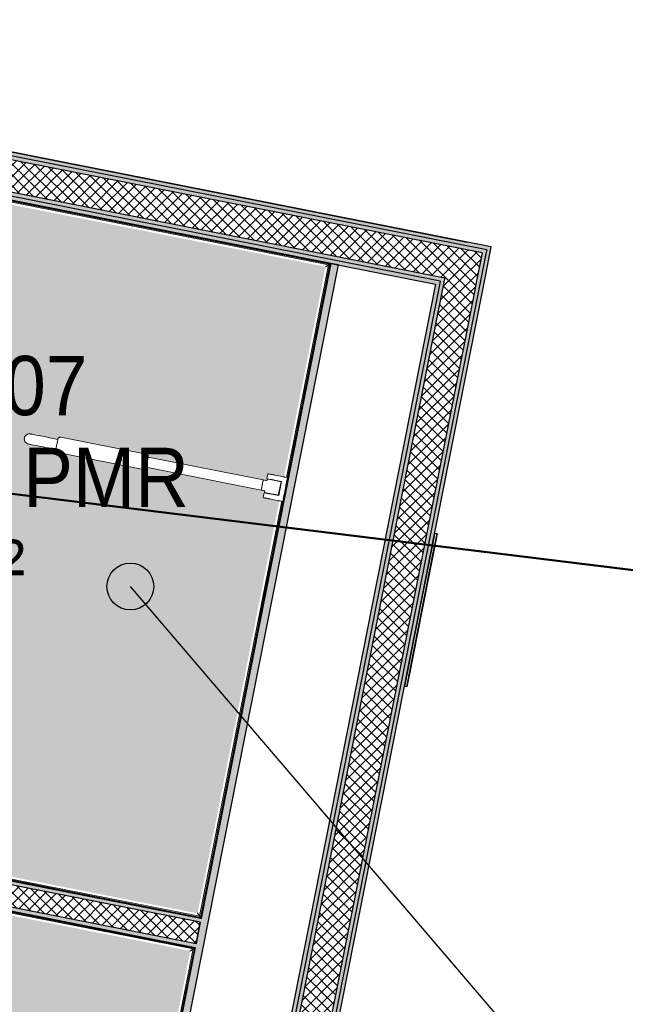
# Model space of a CAD drawing. Header units: centimetres. Extents: x -2631 to 3067, y -3659 to 381.
# Tile 136 of 149: x 564 to 758, y -2097 to -1781. Entities that reach past the tile are written whole.
import ezdxf

# ---------------------------------------------------------------- set-up
doc = ezdxf.new("R2010")
doc.units = ezdxf.units.CM
for name, color, linetype, lineweight in [('0-1', 7, 'Continuous', 5), ('ANNOTATIONS-2', 7, 'Continuous', 18), ('ANNOTATIONS-4', 7, 'Continuous', 50), ('HACHURE_C-3', 7, 'Continuous', 18), ('MOBILIER', 7, 'Continuous', 18), ('MUR', 7, 'Continuous', 25), ('MUR_C', 7, 'Continuous', 25), ('PORTE', 7, 'Continuous', 25), ('PORTE-1', 7, 'Continuous', 18), ('SERRU', 7, 'Continuous', 18), ('SERRU-traverse', 7, 'Continuous', 18), ('SOL', 7, 'Continuous', 25)]:
    doc.layers.add(name, color=color, linetype=linetype, lineweight=lineweight)
for name, color, linetype, lineweight, true_color in [('ETIQUETTE-1', 9, 'Continuous', 30, 0x808080), ('HACHURE_C-1', 7, 'Continuous', 25, 0xdadada), ('HACHURE_C-2', 7, 'Continuous', 5, 0xdadada), ('SOL-1', 3, 'Continuous', 5, 0x00ff00), ('TITRARCHI-1', 1, 'Continuous', 30, 0xff0000)]:
    doc.layers.add(name, color=color, linetype=linetype, lineweight=lineweight, true_color=true_color)
doc.styles.add('Arial', font='arial.ttf', dxfattribs={"width": 0.9, "height": 19})
pattern_1 = [(45, (0, 0), (-1.767767, 1.767767), []), (135, (0, 0), (-1.767767, -1.767767), [])]

# ---------------------------------------------------------------- blocks, each defined once
blk = doc.blocks.new('53_TRAPPE DE VISITE - 400x400-444114-2021_015_1114_DCE_1_50_Sols')
at = {"layer": 'PORTE'}
for p, q in [((637.26, -2249.87), (627.56, -2298.92)), ((637.06, -2250.85), (627.76, -2297.94)), ((638.04, -2250.02), (628.35, -2299.07)), ((628.35, -2299.07), (638.04, -2250.02)), ((636.58, -2253.3), (637.26, -2249.87)), ((637.06, -2250.85), (636.58, -2253.3)), ((638.04, -2250.02), (637.26, -2249.87)), ((637.26, -2249.87), (638.04, -2250.02)), ((637.36, -2253.46), (629.03, -2295.64)), ((629.03, -2295.64), (637.36, -2253.46)), ((637.32, -2253.65), (629.06, -2295.44)), ((629.06, -2295.44), (637.32, -2253.65)), ((633.34, -2273.79), (633.04, -2275.31)), ((633.34, -2273.79), (633.04, -2275.31)), ((627.56, -2298.92), (628.24, -2295.49)), ((628.24, -2295.49), (627.76, -2297.94)), ((628.35, -2299.07), (627.56, -2298.92)), ((628.35, -2299.07), (627.56, -2298.92))]:
    blk.add_line(p, q, dxfattribs=at)
blk = doc.blocks.new('Garde-corps - Garde-corps-522138-2021_015_1114_DCE_1_50_Sols')
at = {"layer": 'SERRU-traverse'}
for p, q in [((399.69, -1807.24), (380.58, -1903.81)), ((399.88, -1807.53), (380.83, -1903.86)), ((399.88, -1807.53), (380.83, -1903.86)), ((400.16, -1807.95), (381.17, -1903.92)), ((664, -1859.53), (399.69, -1807.24)), ((426.5, -1812.8), (399.88, -1807.53)), ((426.5, -1812.8), (399.88, -1807.53)), ((663.3, -1860), (400.16, -1807.95)), ((663.71, -1859.73), (465.74, -1820.56)), ((663.71, -1859.73), (465.74, -1820.56)), ((622.28, -2069.15), (663.71, -1859.73)), ((622.28, -2069.15), (663.71, -1859.73)), ((622.48, -2069.45), (664, -1859.53)), ((649.82, -1928.11), (663.3, -1860)), ((380.83, -1903.86), (380.58, -1903.81)), ((381.98, -1904.08), (380.83, -1903.86)), ((380.83, -1903.86), (381.17, -1903.92)), ((380.83, -1903.86), (381.15, -1903.92)), ((622, -2068.74), (648.31, -1935.76)), ((360.79, -2003.87), (358.15, -2017.21)), ((361.04, -2003.92), (358.44, -2017.01)), ((361.04, -2003.92), (358.44, -2017.01)), ((361.38, -2003.98), (358.86, -2016.74)), ((360.79, -2003.87), (361.04, -2003.92)), ((361.35, -2003.98), (361.04, -2003.92)), ((361.38, -2003.98), (361.04, -2003.92)), ((361.04, -2003.92), (362.19, -2004.14)), ((358.15, -2017.21), (622.48, -2069.45)), ((358.44, -2017.01), (622.28, -2069.15)), ((358.44, -2017.01), (622.28, -2069.15)), ((358.86, -2016.74), (622, -2068.74))]:
    blk.add_line(p, q, dxfattribs=at)
for points in [[(400.81, -1808.92), (400.77, -1808.86), (400.71, -1808.76), (400.57, -1808.56), (400.45, -1808.38), (400.34, -1808.22), (400.24, -1808.07), (400.13, -1807.9), (400.02, -1807.74), (399.92, -1807.58), (399.88, -1807.54), (399.88, -1807.53)], [(662.33, -1860.65), (662.38, -1860.62), (662.48, -1860.55), (662.68, -1860.42), (662.86, -1860.29), (663.02, -1860.18), (663.18, -1860.08), (663.35, -1859.97), (663.51, -1859.86), (663.66, -1859.76), (663.71, -1859.73), (663.71, -1859.73)], [(359.82, -2016.09), (359.77, -2016.12), (359.67, -2016.19), (359.47, -2016.32), (359.29, -2016.45), (359.13, -2016.56), (358.97, -2016.66), (358.81, -2016.77), (358.65, -2016.88), (358.49, -2016.98), (358.44, -2017.01), (358.44, -2017.01)], [(621.35, -2067.77), (621.39, -2067.83), (621.46, -2067.93), (621.59, -2068.12), (621.71, -2068.31), (621.82, -2068.47), (621.92, -2068.62), (622.04, -2068.79), (622.14, -2068.95), (622.25, -2069.11), (622.28, -2069.15), (622.28, -2069.15)]]:
    blk.add_open_spline(points, degree=3, knots=[0.3333333, 0.3333333, 0.3333333, 0.3333333, 0.375, 0.4166667, 0.5, 0.5416667, 0.5833333, 0.6666667, 0.75, 0.8333333, 1, 1, 1, 1], dxfattribs=at)
for points in [[(400.16, -1807.95), (400.16, -1807.95), (400.15, -1807.93), (400.09, -1807.84), (400, -1807.71), (399.93, -1807.6), (399.88, -1807.53)], [(663.3, -1860), (663.3, -1860), (663.32, -1859.99), (663.4, -1859.93), (663.53, -1859.85), (663.64, -1859.77), (663.71, -1859.73)], [(358.86, -2016.74), (358.85, -2016.74), (358.84, -2016.75), (358.75, -2016.81), (358.62, -2016.89), (358.51, -2016.97), (358.44, -2017.01)], [(622, -2068.74), (622, -2068.74), (622.02, -2068.76), (622.07, -2068.84), (622.16, -2068.98), (622.24, -2069.09), (622.28, -2069.15)]]:
    blk.add_open_spline(points, degree=3, dxfattribs=at)
blk = doc.blocks.new('Garde-corps - Garde-corps-522878-2021_015_1114_DCE_1_50_Sols')
at = {"layer": 'SERRU-traverse'}
for p, q in [((354.55, -2035.41), (356.31, -2026.53)), ((354.79, -2035.46), (356.5, -2026.82)), ((354.79, -2035.46), (356.5, -2026.82)), ((355.14, -2035.53), (356.78, -2027.24)), ((356.31, -2026.53), (620.63, -2078.77)), ((356.5, -2026.82), (481.07, -2051.44)), ((356.5, -2026.82), (481.07, -2051.44)), ((356.78, -2027.24), (481, -2051.78)), ((354.79, -2035.46), (354.55, -2035.41)), ((355.95, -2035.69), (354.79, -2035.46)), ((354.79, -2035.46), (355.14, -2035.53)), ((354.79, -2035.46), (355.11, -2035.53)), ((520.24, -2059.54), (619.93, -2079.24)), ((520.31, -2059.2), (620.34, -2078.96)), ((520.31, -2059.2), (620.34, -2078.96)), ((619.93, -2079.24), (596.87, -2195.81)), ((620.34, -2078.97), (597.14, -2196.23)), ((620.34, -2078.97), (597.14, -2196.23)), ((620.63, -2078.77), (597.34, -2196.52)), ((333.01, -2144.28), (334.75, -2135.47)), ((333.31, -2144.09), (335, -2135.52)), ((333.31, -2144.09), (335, -2135.52)), ((333.72, -2143.81), (335.34, -2135.59)), ((334.75, -2135.47), (335, -2135.52)), ((335.32, -2135.59), (335, -2135.52)), ((335.34, -2135.59), (335, -2135.52)), ((335, -2135.52), (336.15, -2135.75)), ((597.34, -2196.52), (333.01, -2144.28)), ((597.14, -2196.23), (333.31, -2144.09)), ((597.14, -2196.23), (333.31, -2144.09)), ((596.87, -2195.81), (333.72, -2143.81))]:
    blk.add_line(p, q, dxfattribs=at)
for points in [[(356.78, -2027.24), (356.78, -2027.24), (356.77, -2027.22), (356.71, -2027.13), (356.62, -2027), (356.55, -2026.89), (356.5, -2026.82)], [(619.93, -2079.24), (619.93, -2079.24), (619.95, -2079.23), (620.03, -2079.17), (620.16, -2079.08), (620.27, -2079.01), (620.34, -2078.96)], [(333.72, -2143.81), (333.72, -2143.81), (333.7, -2143.82), (333.62, -2143.88), (333.48, -2143.97), (333.37, -2144.04), (333.31, -2144.09)], [(596.87, -2195.81), (596.87, -2195.81), (596.88, -2195.83), (596.93, -2195.92), (597.02, -2196.05), (597.1, -2196.16), (597.14, -2196.23)]]:
    blk.add_open_spline(points, degree=3, dxfattribs=at)
for points, knots in [([(357.43, -2028.21), (357.39, -2028.15), (357.32, -2028.05), (357.19, -2027.85), (357.07, -2027.67), (356.96, -2027.51), (356.86, -2027.36), (356.75, -2027.19), (356.64, -2027.03), (356.54, -2026.87), (356.5, -2026.83), (356.5, -2026.82)], [0.3333333, 0.3333333, 0.3333333, 0.3333333, 0.375, 0.4166667, 0.5, 0.5416667, 0.5833333, 0.6666667, 0.75, 0.8333333, 1, 1, 1, 1]), ([(618.96, -2079.89), (619.01, -2079.85), (619.11, -2079.78), (619.31, -2079.65), (619.49, -2079.53), (619.65, -2079.42), (619.81, -2079.32), (619.98, -2079.21), (620.13, -2079.1), (620.29, -2079), (620.34, -2078.96), (620.34, -2078.96)], [0.3333333, 0.3333333, 0.3333333, 0.3333333, 0.375, 0.4166667, 0.5, 0.5416667, 0.5833333, 0.6666667, 0.75, 0.8333333, 0.9950076, 0.9950076, 0.9950076, 0.9950076]), ([(334.69, -2143.16), (334.63, -2143.2), (334.53, -2143.26), (334.34, -2143.4), (334.15, -2143.52), (333.99, -2143.63), (333.84, -2143.73), (333.67, -2143.84), (333.51, -2143.95), (333.35, -2144.05), (333.31, -2144.09), (333.31, -2144.09)], [0.3333333, 0.3333333, 0.3333333, 0.3333333, 0.375, 0.4166667, 0.5, 0.5416667, 0.5833333, 0.6666667, 0.75, 0.8333333, 1, 1, 1, 1]), ([(596.22, -2194.84), (596.25, -2194.9), (596.32, -2195), (596.45, -2195.2), (596.57, -2195.38), (596.68, -2195.54), (596.79, -2195.69), (596.9, -2195.86), (597.01, -2196.02), (597.11, -2196.18), (597.14, -2196.22), (597.14, -2196.23)], [0.3333333, 0.3333333, 0.3333333, 0.3333333, 0.375, 0.4166667, 0.5, 0.5416667, 0.5833333, 0.6666667, 0.75, 0.8333333, 1, 1, 1, 1])]:
    blk.add_open_spline(points, degree=3, knots=knots, dxfattribs=at)
blk = doc.blocks.new('Sanitary_Accessories_HEWI_HEWI-Hinged-support-rail-rotatable-801-5_0001 - Default - please load Revit Family Type Catalog-584250-2021_015_1114_DCE_1_50_Sols')
at = {"layer": 'ANNOTATIONS-2'}
for p, q in [((565.98, -1915.17), (565.89, -1915.48)), ((566.13, -1914.89), (565.98, -1915.17)), ((566.23, -1914.75), (566.13, -1914.89)), ((566.34, -1914.63), (566.23, -1914.75)), ((566.46, -1914.53), (566.34, -1914.63)), ((566.59, -1914.43), (566.46, -1914.53)), ((566.73, -1914.35), (566.59, -1914.43)), ((566.87, -1914.28), (566.73, -1914.35)), ((567.03, -1914.22), (566.87, -1914.28)), ((567.18, -1914.18), (567.03, -1914.22)), ((567.51, -1914.15), (567.18, -1914.18)), ((567.86, -1914.19), (567.51, -1914.15)), ((567.96, -1914.21), (567.86, -1914.19)), ((568.12, -1914.24), (567.96, -1914.21)), ((568.34, -1914.28), (568.12, -1914.24)), ((568.79, -1914.37), (568.34, -1914.28)), ((569.57, -1914.53), (568.79, -1914.37)), ((570.28, -1914.67), (569.57, -1914.53)), ((571.1, -1914.83), (570.28, -1914.67)), ((572.76, -1915.16), (571.1, -1914.83)), ((573.89, -1915.38), (572.76, -1915.16)), ((577.1, -1915.29), (576.96, -1915.36)), ((577.26, -1915.24), (577.1, -1915.29)), ((577.56, -1915.24), (577.26, -1915.24)), ((604.93, -1920.66), (577.56, -1915.24)), ((565.89, -1915.48), (565.86, -1915.8)), ((565.86, -1915.8), (565.89, -1916.12)), ((565.89, -1916.12), (565.93, -1916.28)), ((565.93, -1916.28), (565.98, -1916.43)), ((565.98, -1916.43), (566.05, -1916.58)), ((566.05, -1916.58), (566.14, -1916.72)), ((566.14, -1916.72), (566.23, -1916.85)), ((566.23, -1916.85), (566.34, -1916.97)), ((566.34, -1916.97), (566.46, -1917.08)), ((566.46, -1917.08), (566.59, -1917.17)), ((566.59, -1917.17), (566.88, -1917.33)), ((566.88, -1917.33), (567.19, -1917.42)), ((567.19, -1917.42), (567.4, -1917.46)), ((567.4, -1917.46), (567.7, -1917.52)), ((567.7, -1917.52), (567.98, -1917.58)), ((567.98, -1917.58), (568.32, -1917.64)), ((568.32, -1917.64), (568.93, -1917.76)), ((568.93, -1917.76), (569.64, -1917.9)), ((569.64, -1917.9), (570.17, -1918.01)), ((570.17, -1918.01), (571.04, -1918.18)), ((571.04, -1918.18), (571.96, -1918.36)), ((571.96, -1918.36), (572.6, -1918.49)), ((574.55, -1915.51), (573.89, -1915.38)), ((576.61, -1915.92), (574.55, -1915.51)), ((576.1, -1918.46), (576.05, -1918.72)), ((576.05, -1918.72), (576.1, -1918.46)), ((576.16, -1918.15), (576.1, -1918.46)), ((576.1, -1918.46), (576.16, -1918.15)), ((576.22, -1917.85), (576.16, -1918.15)), ((576.16, -1918.15), (576.22, -1917.85)), ((576.29, -1917.54), (576.22, -1917.85)), ((576.22, -1917.85), (576.29, -1917.54)), ((576.35, -1917.23), (576.29, -1917.54)), ((576.29, -1917.54), (576.35, -1917.23)), ((576.41, -1916.93), (576.35, -1917.23)), ((576.35, -1917.23), (576.41, -1916.93)), ((576.47, -1916.62), (576.41, -1916.93)), ((576.41, -1916.93), (576.47, -1916.62)), ((576.52, -1916.36), (576.47, -1916.62)), ((576.47, -1916.62), (576.52, -1916.36)), ((576.56, -1916.15), (576.52, -1916.36)), ((576.52, -1916.36), (576.56, -1916.15)), ((576.56, -1916.15), (576.61, -1915.92)), ((576.59, -1915.99), (576.56, -1916.15)), ((576.62, -1915.87), (576.59, -1915.99)), ((576.73, -1915.59), (576.62, -1915.87)), ((576.83, -1915.47), (576.73, -1915.59)), ((576.96, -1915.36), (576.83, -1915.47)), ((572.6, -1918.49), (573.58, -1918.68)), ((573.58, -1918.68), (575.98, -1919.09)), ((575.96, -1919.18), (575.95, -1919.51)), ((575.95, -1919.51), (576, -1919.66)), ((575.98, -1919.09), (575.96, -1919.18)), ((576.01, -1918.93), (575.98, -1919.09)), ((575.98, -1919.09), (576.01, -1918.93)), ((576, -1919.66), (576.08, -1919.81)), ((576.05, -1918.72), (576.01, -1918.93)), ((576.01, -1918.93), (576.05, -1918.72)), ((576.08, -1919.81), (576.18, -1919.94)), ((576.18, -1919.94), (576.31, -1920.04)), ((576.31, -1920.04), (576.59, -1920.15)), ((576.59, -1920.15), (603.96, -1925.56)), ((605.21, -1920.77), (604.93, -1920.66)), ((605.33, -1920.87), (605.21, -1920.77)), ((605.44, -1921), (605.33, -1920.87)), ((605.52, -1921.14), (605.44, -1921)), ((605.56, -1921.3), (605.52, -1921.14)), ((605.54, -1921.72), (605.56, -1921.6)), ((605.56, -1921.6), (605.56, -1921.3)), ((605.55, -1921.64), (604.91, -1924.88)), ((604.92, -1924.82), (604.95, -1924.66)), ((604.95, -1924.66), (605, -1924.45)), ((605, -1924.45), (605.05, -1924.18)), ((605.05, -1924.18), (605.11, -1923.88)), ((605.11, -1923.88), (605.17, -1923.58)), ((605.17, -1923.58), (605.23, -1923.27)), ((605.23, -1923.27), (605.29, -1922.95)), ((605.29, -1922.95), (605.35, -1922.65)), ((605.35, -1922.65), (605.41, -1922.35)), ((605.41, -1922.35), (605.46, -1922.09)), ((605.46, -1922.09), (605.51, -1921.87)), ((605.51, -1921.87), (605.54, -1921.72)), ((642.39, -1928.93), (605.55, -1921.64)), ((603.96, -1925.56), (604.26, -1925.57)), ((604.26, -1925.57), (604.41, -1925.52)), ((604.41, -1925.52), (604.56, -1925.44)), ((604.56, -1925.44), (604.69, -1925.34)), ((604.69, -1925.34), (604.79, -1925.21)), ((604.79, -1925.21), (604.91, -1924.9)), ((604.91, -1924.9), (604.92, -1924.82)), ((604.91, -1924.88), (641.75, -1932.17)), ((643.8, -1927.53), (643.7, -1928.02)), ((643.91, -1927.01), (643.8, -1927.53)), ((644.05, -1926.97), (643.91, -1927.01)), ((644.21, -1927), (644.05, -1926.97)), ((644.37, -1927.03), (644.21, -1927)), ((644.5, -1927.06), (644.37, -1927.03)), ((644.86, -1927.13), (644.5, -1927.06)), ((645.18, -1927.19), (644.86, -1927.13)), ((645.38, -1927.23), (645.18, -1927.19)), ((645.57, -1927.27), (645.38, -1927.23)), ((645.76, -1927.3), (645.57, -1927.27)), ((645.95, -1927.34), (645.76, -1927.3)), ((646.15, -1927.38), (645.95, -1927.34)), ((646.75, -1927.5), (646.15, -1927.38)), ((647.35, -1927.62), (646.75, -1927.5)), ((647.95, -1927.74), (647.35, -1927.62)), ((648.77, -1927.9), (647.95, -1927.74)), ((649.06, -1927.96), (648.77, -1927.9)), ((641.75, -1932.17), (642.39, -1928.93)), ((641.99, -1931), (641.94, -1931.22)), ((642.02, -1930.85), (641.99, -1931)), ((642.05, -1930.7), (642.02, -1930.85)), ((642.07, -1930.55), (642.05, -1930.7)), ((642.1, -1930.41), (642.07, -1930.55)), ((642.13, -1930.26), (642.1, -1930.41)), ((642.16, -1930.11), (642.13, -1930.26)), ((642.21, -1929.88), (642.16, -1930.11)), ((642.26, -1929.6), (642.21, -1929.88)), ((642.3, -1929.41), (642.26, -1929.6)), ((642.32, -1929.29), (642.3, -1929.41)), ((642.35, -1929.16), (642.32, -1929.29)), ((642.39, -1928.93), (642.35, -1929.16)), ((642.79, -1929.01), (642.39, -1928.93)), ((643.18, -1929.09), (642.79, -1929.01)), ((643.57, -1929.17), (643.18, -1929.09)), ((643.63, -1928.89), (643.57, -1929.17)), ((643.7, -1928.02), (643.6, -1928.51)), ((643.6, -1928.51), (643.78, -1928.55)), ((643.69, -1928.61), (643.63, -1928.89)), ((643.84, -1928.64), (643.69, -1928.61)), ((643.78, -1928.55), (644.28, -1928.64)), ((643.93, -1928.66), (643.84, -1928.64)), ((644.11, -1928.7), (643.93, -1928.66)), ((645.14, -1928.9), (644.11, -1928.7)), ((644.28, -1928.64), (645.01, -1928.79)), ((645.01, -1928.79), (645.22, -1928.83)), ((645.79, -1929.03), (645.14, -1928.9)), ((645.22, -1928.83), (645.43, -1928.87)), ((645.43, -1928.87), (645.73, -1928.93)), ((645.73, -1928.93), (646.44, -1929.07)), ((646.09, -1929.09), (645.79, -1929.03)), ((646.29, -1929.13), (646.09, -1929.09)), ((646.5, -1929.17), (646.29, -1929.13)), ((646.44, -1929.07), (647.04, -1929.19)), ((646.7, -1929.21), (646.5, -1929.17)), ((646.9, -1929.25), (646.7, -1929.21)), ((647.1, -1929.29), (646.9, -1929.25)), ((647.04, -1929.19), (648.24, -1929.43)), ((647.28, -1929.32), (647.1, -1929.29)), ((647.45, -1929.36), (647.28, -1929.32)), ((647.67, -1929.4), (647.45, -1929.36)), ((648.1, -1929.49), (647.67, -1929.4)), ((647.71, -1931.42), (648.1, -1929.49)), ((648.24, -1929.43), (647.9, -1931.12)), ((649.26, -1928), (649.06, -1927.96)), ((649.47, -1928.04), (649.26, -1928)), ((650.17, -1928.18), (649.47, -1928.04)), ((649.54, -1931.37), (649.66, -1930.73)), ((649.66, -1930.73), (649.79, -1930.09)), ((649.79, -1930.09), (650.17, -1928.18)), ((641.79, -1931.99), (641.75, -1932.17)), ((641.75, -1932.17), (642.54, -1932.33)), ((641.81, -1931.91), (641.79, -1931.99)), ((641.83, -1931.81), (641.81, -1931.91)), ((641.85, -1931.7), (641.83, -1931.81)), ((641.87, -1931.57), (641.85, -1931.7)), ((641.9, -1931.44), (641.87, -1931.57)), ((641.94, -1931.22), (641.9, -1931.44)), ((642.52, -1934), (642.42, -1934.49)), ((642.61, -1933.51), (642.52, -1934)), ((642.54, -1932.33), (642.93, -1932.4)), ((642.71, -1933.02), (642.61, -1933.51)), ((643.07, -1933.09), (642.71, -1933.02)), ((642.93, -1932.4), (642.82, -1932.96)), ((642.82, -1932.96), (642.94, -1932.99)), ((642.94, -1932.99), (643.12, -1933.02)), ((643.21, -1933.12), (643.07, -1933.09)), ((643.12, -1933.02), (643.31, -1933.06)), ((643.45, -1933.17), (643.21, -1933.12)), ((643.31, -1933.06), (643.6, -1933.12)), ((643.72, -1933.22), (643.45, -1933.17)), ((643.6, -1933.12), (644.01, -1933.2)), ((643.92, -1933.26), (643.72, -1933.22)), ((644.12, -1933.3), (643.92, -1933.26)), ((644.01, -1933.2), (644.22, -1933.24)), ((644.33, -1933.34), (644.12, -1933.3)), ((644.22, -1933.24), (644.42, -1933.28)), ((644.54, -1933.38), (644.33, -1933.34)), ((644.42, -1933.28), (644.63, -1933.32)), ((644.74, -1933.42), (644.54, -1933.38)), ((644.63, -1933.32), (645.2, -1933.43)), ((644.94, -1933.46), (644.74, -1933.42)), ((645.54, -1933.58), (644.94, -1933.46)), ((645.2, -1933.43), (645.63, -1933.52)), ((646.14, -1933.7), (645.54, -1933.58)), ((645.63, -1933.52), (645.94, -1933.58)), ((645.94, -1933.58), (646.24, -1933.64)), ((646.75, -1933.82), (646.14, -1933.7)), ((646.24, -1933.64), (646.5, -1933.69)), ((646.5, -1933.69), (646.74, -1933.74)), ((646.74, -1933.74), (646.88, -1933.76)), ((647.35, -1933.94), (646.75, -1933.82)), ((646.88, -1933.76), (647.09, -1933.81)), ((647.09, -1933.81), (647.23, -1933.84)), ((647.23, -1933.84), (647.43, -1932.87)), ((647.46, -1933.37), (647.35, -1933.94)), ((647.43, -1932.87), (647.52, -1932.39)), ((647.57, -1932.81), (647.46, -1933.37)), ((647.52, -1932.39), (647.62, -1931.9)), ((647.68, -1932.25), (647.57, -1932.81)), ((647.62, -1931.9), (647.71, -1931.42)), ((647.79, -1931.68), (647.68, -1932.25)), ((647.9, -1931.12), (647.79, -1931.68)), ((648.91, -1934.55), (649.03, -1933.92)), ((649.03, -1933.92), (649.16, -1933.28)), ((649.16, -1933.28), (649.28, -1932.64)), ((649.28, -1932.64), (649.41, -1932)), ((649.41, -1932), (649.54, -1931.37)), ((642.42, -1934.49), (642.5, -1934.61)), ((642.5, -1934.61), (642.58, -1934.63)), ((642.58, -1934.63), (642.74, -1934.66)), ((642.74, -1934.66), (642.85, -1934.68)), ((642.85, -1934.68), (642.98, -1934.71)), ((642.98, -1934.71), (643.13, -1934.74)), ((643.13, -1934.74), (643.53, -1934.81)), ((643.53, -1934.81), (643.87, -1934.88)), ((643.87, -1934.88), (644.06, -1934.92)), ((644.06, -1934.92), (644.24, -1934.96)), ((644.24, -1934.96), (644.44, -1934.99)), ((644.44, -1934.99), (644.63, -1935.03)), ((644.63, -1935.03), (645.23, -1935.15)), ((645.23, -1935.15), (645.83, -1935.27)), ((645.83, -1935.27), (646.43, -1935.39)), ((646.43, -1935.39), (647.04, -1935.51)), ((647.04, -1935.51), (647.11, -1935.52)), ((647.11, -1935.52), (647.22, -1935.54)), ((647.22, -1935.54), (647.37, -1935.57)), ((647.37, -1935.57), (647.55, -1935.61)), ((647.55, -1935.61), (647.85, -1935.67)), ((647.85, -1935.67), (648.16, -1935.73)), ((648.16, -1935.73), (648.29, -1935.76)), ((648.29, -1935.76), (648.65, -1935.83)), ((648.65, -1935.83), (648.78, -1935.19)), ((648.78, -1935.19), (648.91, -1934.55))]:
    blk.add_line(p, q, dxfattribs=at)
blk = doc.blocks.new('B02_ARC_rvt-1-2021_015_1114_DCE_1_50_Sols')
at = {"layer": 'HACHURE_C-1'}
for points in [[(698.81, -1866.42), (699.06, -1865.19), (399.93, -1806.01), (399.69, -1807.24), (697.59, -1866.17)], [(620.7, -2333.63), (715.2, -1855.44), (713.98, -1855.2), (619.48, -2333.38), (620.09, -2333.5)], [(574.64, -2324.15), (666.46, -1860.01), (664, -1859.53), (572.19, -2323.65), (573.41, -2323.9)], [(620.63, -2078.77), (620.87, -2077.54), (356.55, -2025.3), (356.31, -2026.53), (597.69, -2074.23)]]:
    blk.add_hatch(color=256, dxfattribs=at).paths.add_polyline_path(points)
at = {"layer": 'HACHURE_C-2'}
h = blk.add_hatch(color=256, dxfattribs=at)
h.paths.add_polyline_path([(713.74, -1856.42), (713.98, -1855.2), (496.61, -1812.19), (496.37, -1813.42), (712.51, -1856.18)])
h.paths.add_polyline_path([(486.36, -1811.44), (486.6, -1810.21), (394.3, -1791.96), (394.06, -1793.18), (485.62, -1811.29)])
h = blk.add_hatch(color=256, dxfattribs=at)
h.paths.add_polyline_path([(715.2, -1855.44), (715.45, -1854.21), (498.08, -1811.21), (497.84, -1812.44), (713.98, -1855.2)])
h.paths.add_polyline_path([(485.38, -1809.97), (485.62, -1808.75), (394.54, -1790.73), (394.3, -1791.96), (484.39, -1809.78)])
for points in [[(700.28, -1865.43), (700.53, -1864.21), (400.17, -1804.79), (399.93, -1806.01), (699.06, -1865.19)], [(619.48, -2333.38), (713.74, -1856.42), (712.5, -1856.23), (618.26, -2333.12), (618.87, -2333.25)], [(607.04, -2330.8), (698.81, -1866.42), (697.59, -1866.17), (605.82, -2330.54), (606.43, -2330.67)], [(608.27, -2331.05), (700.28, -1865.43), (699.06, -1865.19), (607.04, -2330.8), (607.66, -2330.92)], [(622.23, -2070.67), (622.48, -2069.45), (358.15, -2017.21), (357.91, -2018.44), (620.87, -2070.41)]]:
    blk.add_hatch(color=256, dxfattribs=at).paths.add_polyline_path(points)
at = {"layer": 'HACHURE_C-3'}
h = blk.add_hatch(dxfattribs=at)
h.set_pattern_fill('FP_1', color=256, style=0, pattern_type=2)
h.set_pattern_definition(pattern_1)
h.paths.add_polyline_path([(710.53, -1866.19), (712.51, -1856.18), (394.06, -1793.18), (392.08, -1803.19), (700.53, -1864.21)])
h = blk.add_hatch(dxfattribs=at)
h.set_pattern_fill('FP_1', color=256, style=0, pattern_type=2)
h.set_pattern_definition(pattern_1)
h.paths.add_polyline_path([(618.26, -2333.12), (710.53, -1866.19), (700.53, -1864.21), (608.27, -2331.05), (613.26, -2332.09)])
h = blk.add_hatch(dxfattribs=at)
h.set_pattern_fill('FP_1', color=256, style=0, pattern_type=2)
h.set_pattern_definition(pattern_1)
h.paths.add_polyline_path([(620.87, -2077.54), (622.23, -2070.67), (356.68, -2018.2), (355.32, -2025.06), (597.69, -2072.96)])
at = {"layer": 'SOL-1'}
h = blk.add_hatch(color=256, dxfattribs=at)
h.paths.add_polyline_path([(621.39, -2067.83), (647.55, -1935.61), (642.52, -1934.57), (642.42, -1934.49), (642.72, -1933.02), (647.35, -1933.92), (648.24, -1929.43), (643.6, -1928.51), (643.91, -1927.01), (644.42, -1927.04), (649.06, -1927.96), (662.38, -1860.61), (400.77, -1808.86), (381.94, -1904.07), (381.41, -1903.99), (380.58, -1908.19), (376.51, -1907.38), (376.51, -1907.64), (380.38, -1908.44), (379.75, -1911.74), (380.61, -1911.91), (379.6, -1917.03), (378.72, -1916.86), (362.34, -1999.64), (358.42, -1998.86), (358.42, -1999.01), (362.45, -1999.87), (361.62, -2004.03), (362.14, -2004.13), (359.77, -2016.13), (620.87, -2067.73)])
h.paths.add_polyline_path([(363.27, -2000.6), (362.6, -1999.94), (362.6, -1999.65), (362.62, -1999.49), (362.83, -1999.07), (363.15, -1998.96), (363.68, -1998.85), (364.16, -1999.2), (364.26, -1999.34), (364.31, -1999.41), (364.26, -1999.97), (364.1, -2000.33), (363.91, -2000.44), (363.28, -2000.6)])
h.paths.add_polyline_path([(364, -2000.35), (364.04, -2000.28), (364.01, -2000.33)])
h.paths.add_polyline_path([(647.23, -1933.84), (642.82, -1932.96), (642.93, -1932.4), (641.75, -1932.17), (642.39, -1928.93), (643.57, -1929.17), (643.7, -1928.62), (648.1, -1929.49), (647.24, -1933.82)])
h.paths.add_polyline_path([(641.75, -1932.17), (604.91, -1924.9), (604.69, -1925.34), (604.41, -1925.52), (604.26, -1925.57), (603.74, -1925.52), (576.31, -1920.04), (576.08, -1919.81), (575.95, -1919.51), (575.96, -1919.09), (571.96, -1918.36), (566.87, -1917.32), (566.34, -1916.97), (566.05, -1916.58), (565.93, -1916.28), (565.86, -1915.8), (565.89, -1915.48), (565.98, -1915.17), (566.34, -1914.64), (566.46, -1914.53), (567.03, -1914.22), (567.51, -1914.15), (568.34, -1914.28), (576.62, -1915.87), (576.73, -1915.59), (577.1, -1915.29), (577.26, -1915.24), (577.77, -1915.29), (605.21, -1920.77), (605.46, -1921.04), (605.56, -1921.3), (605.56, -1921.65), (642.39, -1928.93), (641.75, -1932.17)])
h.paths.add_polyline_path([(383.71, -1927.4), (383.28, -1927.27), (383.26, -1927.31), (381.53, -1926.97), (383.62, -1916.42), (379.92, -1915.65), (380.43, -1913.4), (386.25, -1914.55), (383.71, -1927.4)])
h = blk.add_hatch(color=256, dxfattribs=at)
h.paths.add_polyline_path([(596.25, -2194.9), (619.01, -2079.85), (357.39, -2028.15), (355.9, -2035.68), (355.38, -2035.6), (354.55, -2039.8), (350.48, -2038.99), (350.48, -2039.25), (354.35, -2040.04), (353.71, -2043.34), (354.58, -2043.51), (353.57, -2048.63), (352.68, -2048.47), (336.31, -2131.24), (332.38, -2130.47), (332.38, -2130.62), (336.42, -2131.46), (335.59, -2135.64), (336.11, -2135.74), (334.63, -2143.2), (595.74, -2194.8)])
h.paths.add_polyline_path([(337.24, -2132.2), (336.56, -2131.54), (336.57, -2131.24), (336.6, -2131.07), (336.79, -2130.68), (337.12, -2130.56), (337.64, -2130.46), (338.12, -2130.81), (338.23, -2130.94), (338.27, -2131.11), (338.23, -2131.58), (338.06, -2131.94), (337.88, -2132.05), (337.24, -2132.2)])
h.paths.add_polyline_path([(337.96, -2131.96), (338.01, -2131.89), (337.97, -2131.93)])
h.paths.add_polyline_path([(357.68, -2059.01), (357.24, -2058.88), (357.23, -2058.92), (355.5, -2058.58), (357.59, -2048.03), (353.89, -2047.26), (354.39, -2045), (360.22, -2046.16), (357.68, -2059.01)])
at = {"layer": 'MUR'}
for p, q in [((641.18, -1973.87), (644.89, -1955.09)), ((645.09, -1955.13), (641.38, -1973.91))]:
    blk.add_line(p, q, dxfattribs=at)
at = {"layer": 'MUR_C'}
for p, q in [((700.53, -1864.21), (400.17, -1804.79)), ((399.69, -1807.24), (697.59, -1866.17)), ((399.84, -1807.48), (663.77, -1859.69)), ((664, -1859.53), (399.88, -1807.28)), ((699.06, -1865.19), (399.93, -1806.01)), ((712.51, -1856.18), (496.37, -1813.42)), ((713.98, -1855.2), (497.84, -1812.44)), ((715.45, -1854.21), (499.3, -1811.45)), ((713.98, -1855.2), (713.74, -1856.42)), ((715.2, -1855.44), (715.45, -1854.21)), ((712.51, -1856.18), (710.53, -1866.19)), ((713.74, -1856.42), (711.27, -1868.88)), ((712.5, -1869.12), (715.2, -1855.44)), ((574.64, -2324.15), (666.46, -1860.01)), ((663.77, -1859.69), (622.32, -2069.21)), ((664, -1859.53), (622.48, -2069.45)), ((622.48, -2069.45), (663.96, -1859.73)), ((663.96, -1859.73), (664, -1859.53)), ((666.46, -1860.01), (664, -1859.53)), ((700.53, -1864.21), (700.28, -1865.43)), ((697.59, -1866.17), (605.82, -2330.54)), ((698.81, -1866.42), (607.04, -2330.8)), ((700.04, -1866.66), (608.27, -2331.05)), ((699.06, -1865.19), (698.81, -1866.42)), ((700.28, -1865.43), (700.04, -1866.66)), ((710.53, -1866.19), (710.05, -1868.64)), ((710.05, -1868.64), (618.26, -2333.12)), ((711.27, -1868.88), (619.48, -2333.38)), ((620.7, -2333.63), (712.5, -1869.12)), ((622.23, -2070.67), (357.91, -2018.44)), ((622.48, -2069.45), (358.15, -2017.21)), ((358.15, -2017.21), (622.28, -2069.41)), ((622.32, -2069.21), (358.39, -2017.05)), ((620.87, -2077.54), (356.55, -2025.3)), ((356.31, -2026.53), (620.63, -2078.77)), ((620.62, -2078.82), (356.31, -2026.53)), ((356.46, -2026.77), (620.39, -2078.98)), ((622.28, -2069.41), (622.48, -2069.45)), ((620.87, -2077.54), (622.23, -2070.67)), ((622.23, -2070.67), (620.87, -2077.54)), ((620.39, -2078.98), (597.18, -2196.28)), ((620.63, -2078.77), (597.34, -2196.52)), ((597.34, -2196.52), (620.58, -2079.01)), ((620.58, -2079.01), (620.62, -2078.82))]:
    blk.add_line(p, q, dxfattribs=at)
at = {"layer": 'SOL'}
for p, q in [((664, -1859.53), (399.69, -1807.24)), ((399.69, -1807.24), (664, -1859.53)), ((664, -1859.53), (399.69, -1807.24)), ((499.3, -1811.45), (707.75, -1852.69)), ((707.75, -1852.69), (499.3, -1811.45)), ((622.46, -2069.5), (664, -1859.53)), ((664, -1859.53), (622.46, -2069.5)), ((622.46, -2069.5), (664, -1859.53))]:
    blk.add_line(p, q, dxfattribs=at)
at = {"layer": 'MOBILIER'}
blk.add_blockref('Sanitary_Accessories_HEWI_HEWI-Hinged-support-rail-rotatable-801-5_0001 - Default - please load Revit Family Type Catalog-584250-2021_015_1114_DCE_1_50_Sols', (0, 0), dxfattribs=at)
at = {"layer": 'PORTE-1'}
blk.add_blockref('53_TRAPPE DE VISITE - 400x400-444114-2021_015_1114_DCE_1_50_Sols', (60.04, 303.83), dxfattribs=at)
at = {"layer": 'SERRU'}
for name in ['Garde-corps - Garde-corps-522138-2021_015_1114_DCE_1_50_Sols', 'Garde-corps - Garde-corps-522878-2021_015_1114_DCE_1_50_Sols']:
    blk.add_blockref(name, (0, 0), dxfattribs=at)

msp = doc.modelspace()

# ---------------------------------------------------------------- hatches: boundary and pattern name
at = {"layer": 'TITRARCHI-1'}
h = msp.add_hatch(color=256, dxfattribs=at)
edge = h.paths.add_edge_path()
edge.add_arc((599.82, -1963.08), 7.5, 0, 360)

# ---------------------------------------------------------------- linework, layer by layer
at = {"layer": 'ANNOTATIONS-4'}
msp.add_line((-2587.1, -1546.76), (1928.98, -2101.27), dxfattribs=at)
at = {"layer": 'TITRARCHI-1'}
msp.add_line((599.82, -1963.08), (750.8, -2139.79), dxfattribs=at)
msp.add_circle((599.82, -1963.08), 7.5, dxfattribs=at)

# ---------------------------------------------------------------- block references
at = {"layer": '0-1'}
msp.add_blockref('B02_ARC_rvt-1-2021_015_1114_DCE_1_50_Sols', (0, 0), dxfattribs=at)

# ---------------------------------------------------------------- texts
at = {"layer": 'ETIQUETTE-1', "char_height": 19, "attachment_point": 1, "style": 'Arial'}
for s, insert, width in [('DC-N0-007', (465.24, -1889.17), 145.7468), ('SANITAIRE PMR', (432.79, -1918.61), 224.3923), ('5.77 m²', (485.18, -1948.04), 97.405)]:
    msp.add_mtext(s, dxfattribs=dict(at, insert=insert, width=width))

doc.saveas('drawing.dxf')
